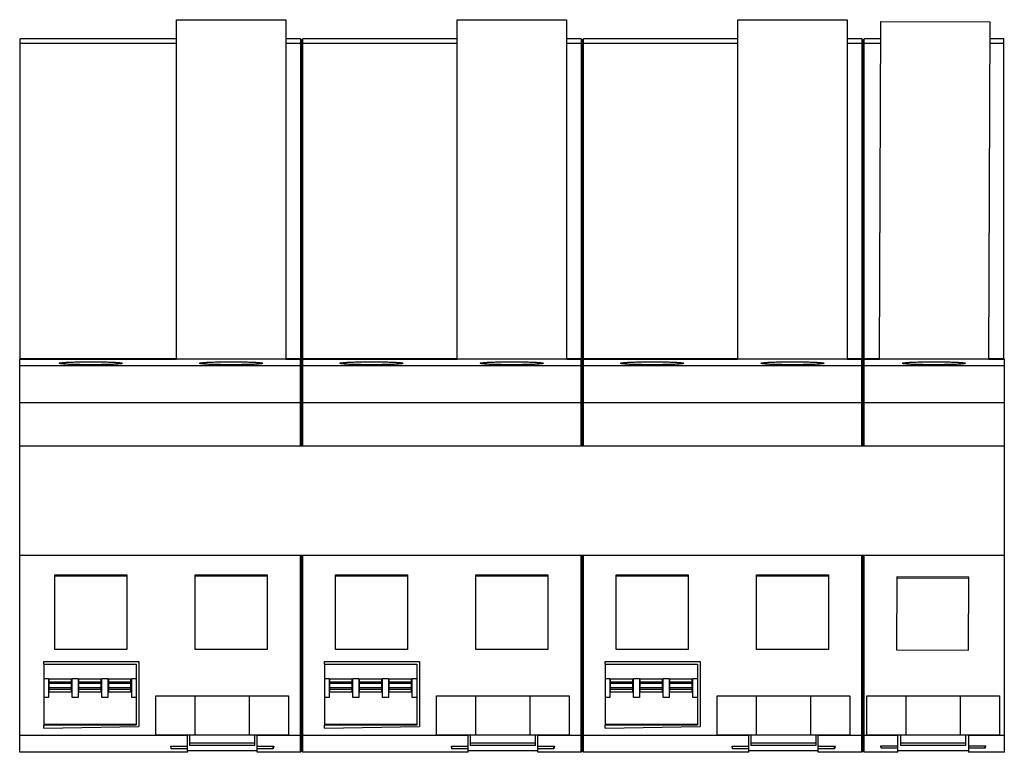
# Model space of a CAD drawing. Header units: millimetres. Extents: x 19 to 145, y 66 to 160.
import ezdxf

# ---------------------------------------------------------------- set-up
doc = ezdxf.new("R2010")
doc.units = ezdxf.units.MM
doc.header["$LTSCALE"] = 14.718316
doc.layers.get('0').update_dxf_attribs({"linetype": 'CONTINUOUS'})

msp = doc.modelspace()

# ---------------------------------------------------------------- linework, layer by layer
at = {"color": 7, "linetype": 'Continuous'}
for p, q in [((39.02, 116.89), (39.02, 160.45)), ((39.02, 160.45), (53.01, 160.45)), ((53.01, 160.45), (53.01, 116.89)), ((75.02, 116.89), (75.02, 160.45)), ((75.02, 160.45), (89.01, 160.45)), ((89.01, 160.45), (89.01, 116.89)), ((111.02, 116.89), (111.02, 160.45)), ((111.02, 160.45), (125.01, 160.45)), ((125.01, 160.45), (125.01, 116.89)), ((129.16, 116.89), (129.35, 160.24)), ((129.35, 160.24), (143.34, 160.18)), ((143.34, 160.18), (143.15, 116.89)), ((18.94, 116.9), (18.94, 157.99)), ((39.02, 157.99), (18.94, 157.99)), ((54.92, 157.99), (53.01, 157.99)), ((54.92, 157.99), (54.92, 116.9)), ((54.92, 157.99), (55.07, 157.87)), ((55.07, 157.87), (55.22, 157.99)), ((55.22, 116.9), (55.22, 157.99)), ((55.22, 157.99), (55.22, 157.99)), ((75.02, 157.99), (55.22, 157.99)), ((90.92, 157.99), (89.01, 157.99)), ((90.92, 157.99), (90.92, 116.9)), ((90.92, 157.99), (91.07, 157.87)), ((91.07, 157.87), (91.22, 157.99)), ((91.22, 116.9), (91.22, 157.99)), ((91.22, 157.99), (91.22, 157.99)), ((111.02, 157.99), (91.22, 157.99)), ((126.92, 157.99), (125.01, 157.99)), ((126.92, 157.99), (126.92, 116.9)), ((126.92, 157.99), (127.07, 157.87)), ((127.07, 157.87), (127.22, 157.99)), ((127.22, 116.9), (127.22, 157.99)), ((127.22, 157.99), (127.22, 157.99)), ((129.34, 157.99), (127.22, 157.99)), ((145.14, 157.99), (143.33, 157.99)), ((145.14, 116.9), (145.14, 157.99)), ((39.02, 157.4), (18.94, 157.4)), ((54.92, 157.4), (53.01, 157.4)), ((55.07, 157.29), (54.92, 157.4)), ((55.07, 116.82), (55.07, 157.87)), ((55.22, 157.4), (55.07, 157.29)), ((75.02, 157.4), (55.22, 157.4)), ((90.92, 157.4), (89.01, 157.4)), ((91.07, 157.29), (90.92, 157.4)), ((91.07, 116.82), (91.07, 157.87)), ((91.22, 157.4), (91.07, 157.29)), ((111.02, 157.4), (91.22, 157.4)), ((126.92, 157.4), (125.01, 157.4)), ((127.07, 157.29), (126.92, 157.4)), ((127.07, 116.82), (127.07, 157.87)), ((127.22, 157.4), (127.07, 157.29)), ((129.34, 157.4), (127.22, 157.4)), ((145.14, 157.4), (143.32, 157.4)), ((18.89, 66.45), (18.89, 116.89)), ((18.89, 116.89), (18.94, 116.89)), ((39.02, 116.94), (18.94, 116.94)), ((18.94, 116.9), (39.02, 116.9)), ((18.94, 116.89), (39.02, 116.89)), ((53.01, 116.89), (39.02, 116.89)), ((54.92, 116.94), (53.01, 116.94)), ((53.01, 116.9), (54.92, 116.9)), ((53.01, 116.89), (54.92, 116.89)), ((54.92, 116.9), (55.07, 116.78)), ((54.92, 105.75), (54.92, 116.89)), ((55.07, 116.77), (54.92, 116.89)), ((55.07, 116.82), (54.94, 116.92)), ((55.2, 116.92), (55.07, 116.82)), ((55.07, 116.78), (55.22, 116.9)), ((55.22, 116.89), (55.07, 116.77)), ((55.07, 105.75), (55.07, 116.77)), ((75.02, 116.94), (55.22, 116.94)), ((55.22, 116.9), (75.02, 116.9)), ((55.22, 105.75), (55.22, 116.89)), ((55.22, 116.89), (75.02, 116.89)), ((89.01, 116.89), (75.02, 116.89)), ((90.92, 116.94), (89.01, 116.94)), ((89.01, 116.9), (90.92, 116.9)), ((89.01, 116.89), (90.92, 116.89)), ((90.92, 116.9), (91.07, 116.78)), ((90.92, 105.75), (90.92, 116.89)), ((91.07, 116.77), (90.92, 116.89)), ((91.07, 116.82), (90.94, 116.92)), ((91.2, 116.92), (91.07, 116.82)), ((91.07, 116.78), (91.22, 116.9)), ((91.22, 116.89), (91.07, 116.77)), ((91.07, 105.75), (91.07, 116.77)), ((111.02, 116.94), (91.22, 116.94)), ((91.22, 116.9), (111.02, 116.9)), ((91.22, 116.89), (111.02, 116.89)), ((91.22, 105.75), (91.22, 116.89)), ((125.01, 116.89), (111.02, 116.89)), ((126.92, 116.94), (125.01, 116.94)), ((125.01, 116.9), (126.92, 116.9)), ((125.01, 116.89), (126.92, 116.89)), ((126.92, 116.9), (127.07, 116.78)), ((127.07, 116.77), (126.92, 116.89)), ((126.92, 105.75), (126.92, 116.89)), ((127.07, 116.82), (126.94, 116.92)), ((127.2, 116.92), (127.07, 116.82)), ((127.07, 116.78), (127.22, 116.9)), ((127.22, 116.89), (127.07, 116.77)), ((127.07, 105.75), (127.07, 116.77)), ((129.16, 116.94), (127.22, 116.94)), ((127.22, 116.9), (129.16, 116.9)), ((127.22, 116.89), (129.16, 116.89)), ((127.22, 105.75), (127.22, 116.89)), ((143.15, 116.89), (129.16, 116.89)), ((145.14, 116.94), (143.15, 116.94)), ((145.14, 116.9), (143.15, 116.9)), ((143.15, 116.89), (145.19, 116.89)), ((145.19, 66.45), (145.19, 116.89)), ((54.92, 116.05), (18.89, 116.05)), ((55.07, 115.92), (54.92, 116.05)), ((55.22, 116.05), (55.07, 115.92)), ((90.92, 116.05), (55.22, 116.05)), ((91.07, 115.92), (90.92, 116.05)), ((91.22, 116.05), (91.07, 115.92)), ((126.92, 116.05), (91.22, 116.05)), ((127.07, 115.92), (126.92, 116.05)), ((127.22, 116.05), (127.07, 115.92)), ((145.19, 116.05), (127.22, 116.05)), ((54.92, 111.3), (18.89, 111.3)), ((55.07, 111.25), (54.92, 111.3)), ((55.22, 111.3), (55.07, 111.25)), ((90.92, 111.3), (55.22, 111.3)), ((91.07, 111.25), (90.92, 111.3)), ((91.22, 111.3), (91.07, 111.25)), ((126.92, 111.3), (91.22, 111.3)), ((127.07, 111.25), (126.92, 111.3)), ((127.22, 111.3), (127.07, 111.25)), ((145.19, 111.3), (127.22, 111.3)), ((18.89, 105.75), (145.19, 105.75)), ((18.89, 91.75), (145.19, 91.75)), ((54.92, 66.45), (54.92, 91.75)), ((55.07, 66.58), (55.07, 91.75)), ((55.22, 66.45), (55.22, 91.75)), ((90.92, 66.45), (90.92, 91.75)), ((91.07, 66.58), (91.07, 91.75)), ((91.22, 66.45), (91.22, 91.75)), ((126.92, 66.45), (126.92, 91.75)), ((127.07, 66.58), (127.07, 91.75)), ((127.22, 66.45), (127.22, 91.75)), ((23.4, 79.65), (23.4, 89.21)), ((23.4, 89.21), (32.63, 89.21)), ((23.4, 89.09), (32.63, 89.09)), ((32.63, 89.21), (32.64, 79.65)), ((41.4, 79.65), (41.4, 89.21)), ((41.4, 89.21), (50.64, 89.21)), ((41.4, 89.09), (50.64, 89.09)), ((50.64, 89.21), (50.64, 79.65)), ((59.4, 79.65), (59.4, 89.21)), ((59.4, 89.21), (68.63, 89.21)), ((59.4, 89.09), (68.63, 89.09)), ((68.63, 89.21), (68.64, 79.65)), ((77.4, 89.21), (86.64, 89.21)), ((77.4, 79.65), (77.4, 89.21)), ((77.4, 89.09), (86.64, 89.09)), ((86.64, 89.21), (86.64, 79.65)), ((95.4, 89.21), (104.63, 89.21)), ((95.4, 79.65), (95.4, 89.21)), ((95.4, 89.09), (104.63, 89.09)), ((104.63, 89.21), (104.64, 79.65)), ((113.4, 89.21), (122.64, 89.21)), ((113.4, 79.65), (113.4, 89.21)), ((113.4, 89.09), (122.64, 89.09)), ((122.64, 89.21), (122.64, 79.65)), ((131.42, 88.97), (131.37, 79.61)), ((140.64, 88.93), (131.42, 88.97)), ((131.42, 88.85), (140.64, 88.81)), ((140.6, 79.57), (140.64, 88.93)), ((32.64, 79.65), (23.4, 79.65)), ((50.64, 79.65), (41.4, 79.65)), ((68.64, 79.65), (59.4, 79.65)), ((86.64, 79.65), (77.4, 79.65)), ((104.64, 79.65), (95.4, 79.65)), ((122.64, 79.65), (113.4, 79.65)), ((131.37, 79.61), (140.6, 79.57)), ((22, 77.76), (22, 78.1)), ((22, 78.1), (34.18, 78.1)), ((22.01, 73.49), (22.01, 77.76)), ((22.01, 77.76), (33.83, 77.76)), ((33.83, 77.76), (33.83, 73.49)), ((34.18, 78.1), (34.18, 69.74)), ((58, 78.1), (70.18, 78.1)), ((58, 77.76), (58, 78.1)), ((58.01, 77.76), (69.83, 77.76)), ((58.01, 73.49), (58.01, 77.76)), ((69.83, 77.76), (69.83, 73.49)), ((70.18, 78.1), (70.18, 69.74)), ((94, 78.1), (106.18, 78.1)), ((94, 77.77), (94, 78.1)), ((94.01, 77.77), (105.83, 77.77)), ((94.01, 73.49), (94.01, 77.77)), ((105.83, 77.77), (105.83, 73.49)), ((106.18, 78.1), (106.18, 69.74)), ((22.01, 75.91), (22.58, 75.91)), ((22.58, 75.91), (22.58, 73.49)), ((22.68, 74.16), (22.68, 75.87)), ((22.68, 75.87), (25.53, 75.87)), ((25.53, 74.16), (25.53, 75.87)), ((25.63, 73.49), (25.63, 75.91)), ((25.63, 75.91), (26.39, 75.91)), ((26.39, 75.91), (26.39, 73.49)), ((26.49, 74.16), (26.49, 75.87)), ((26.49, 75.87), (29.34, 75.87)), ((29.34, 74.16), (29.34, 75.87)), ((29.44, 73.49), (29.44, 75.91)), ((29.44, 75.91), (30.2, 75.91)), ((30.2, 75.91), (30.2, 73.49)), ((30.3, 74.16), (30.3, 75.87)), ((30.3, 75.87), (33.15, 75.87)), ((33.15, 74.16), (33.15, 75.87)), ((33.25, 73.49), (33.25, 75.91)), ((33.25, 75.91), (33.83, 75.91)), ((58.01, 75.91), (58.58, 75.91)), ((58.58, 75.91), (58.58, 73.49)), ((58.68, 75.87), (61.53, 75.87)), ((58.68, 74.16), (58.68, 75.87)), ((61.53, 74.16), (61.53, 75.87)), ((61.63, 75.91), (62.39, 75.91)), ((61.63, 73.49), (61.63, 75.91)), ((62.39, 75.91), (62.39, 73.49)), ((62.49, 75.87), (65.34, 75.87)), ((62.49, 74.16), (62.49, 75.87)), ((65.34, 74.16), (65.34, 75.87)), ((65.44, 75.91), (66.2, 75.91)), ((65.44, 73.49), (65.44, 75.91)), ((66.2, 75.91), (66.2, 73.49)), ((66.3, 75.87), (69.15, 75.87)), ((66.3, 74.16), (66.3, 75.87)), ((69.15, 74.16), (69.15, 75.87)), ((69.25, 75.91), (69.83, 75.91)), ((69.25, 73.49), (69.25, 75.91)), ((94.01, 75.91), (94.58, 75.91)), ((94.58, 75.91), (94.58, 73.49)), ((94.68, 75.87), (97.53, 75.87)), ((94.68, 74.16), (94.68, 75.87)), ((97.53, 74.16), (97.53, 75.87)), ((97.63, 75.91), (98.39, 75.91)), ((97.63, 73.49), (97.63, 75.91)), ((98.39, 75.91), (98.39, 73.49)), ((98.49, 75.87), (101.34, 75.87)), ((98.49, 74.16), (98.49, 75.87)), ((101.34, 74.16), (101.34, 75.87)), ((101.44, 75.91), (102.2, 75.91)), ((101.44, 73.49), (101.44, 75.91)), ((102.2, 75.91), (102.2, 73.49)), ((102.3, 75.87), (105.15, 75.87)), ((102.3, 74.16), (102.3, 75.87)), ((105.15, 74.16), (105.15, 75.87)), ((105.25, 75.91), (105.83, 75.91)), ((105.25, 73.49), (105.25, 75.91)), ((22.68, 75.48), (25.53, 75.48)), ((25.53, 75.27), (22.68, 75.27)), ((25.53, 74.74), (22.68, 74.74)), ((22.68, 74.53), (25.53, 74.53)), ((26.49, 75.48), (29.34, 75.48)), ((29.34, 75.27), (26.49, 75.27)), ((29.34, 74.74), (26.49, 74.74)), ((26.49, 74.53), (29.34, 74.53)), ((30.3, 75.48), (33.15, 75.48)), ((33.15, 75.27), (30.3, 75.27)), ((33.15, 74.74), (30.3, 74.74)), ((30.3, 74.53), (33.15, 74.53)), ((58.68, 75.48), (61.53, 75.48)), ((61.53, 75.27), (58.68, 75.27)), ((61.53, 74.74), (58.68, 74.74)), ((58.68, 74.53), (61.53, 74.53)), ((62.49, 75.48), (65.34, 75.48)), ((65.34, 75.27), (62.49, 75.27)), ((65.34, 74.74), (62.49, 74.74)), ((62.49, 74.53), (65.34, 74.53)), ((66.3, 75.48), (69.15, 75.48)), ((69.15, 75.27), (66.3, 75.27)), ((69.15, 74.74), (66.3, 74.74)), ((66.3, 74.53), (69.15, 74.53)), ((94.68, 75.48), (97.53, 75.48)), ((97.53, 75.27), (94.68, 75.27)), ((97.53, 74.74), (94.68, 74.74)), ((94.68, 74.53), (97.53, 74.53)), ((98.49, 75.48), (101.34, 75.48)), ((101.34, 75.27), (98.49, 75.27)), ((101.34, 74.74), (98.49, 74.74)), ((98.49, 74.53), (101.34, 74.53)), ((102.3, 75.48), (105.15, 75.48)), ((105.15, 75.27), (102.3, 75.27)), ((105.15, 74.74), (102.3, 74.74)), ((102.3, 74.53), (105.15, 74.53)), ((22.01, 69.94), (22.01, 73.49)), ((22.58, 73.49), (22.01, 73.49)), ((25.53, 74.16), (22.68, 74.16)), ((26.39, 73.49), (25.63, 73.49)), ((29.34, 74.16), (26.49, 74.16)), ((30.2, 73.49), (29.44, 73.49)), ((33.15, 74.16), (30.3, 74.16)), ((33.83, 73.49), (33.25, 73.49)), ((33.83, 73.49), (33.83, 69.94)), ((36.37, 68.7), (36.37, 73.7)), ((36.37, 73.7), (53.37, 73.7)), ((41.37, 73.7), (41.37, 68.7)), ((48.37, 68.7), (48.37, 73.7)), ((53.37, 73.7), (53.37, 68.7)), ((58.58, 73.49), (58.01, 73.49)), ((58.01, 69.94), (58.01, 73.49)), ((61.53, 74.16), (58.68, 74.16)), ((62.39, 73.49), (61.63, 73.49)), ((65.34, 74.16), (62.49, 74.16)), ((66.2, 73.49), (65.44, 73.49)), ((69.15, 74.16), (66.3, 74.16)), ((69.83, 73.49), (69.25, 73.49)), ((69.83, 73.49), (69.83, 69.94)), ((72.37, 73.7), (89.37, 73.7)), ((72.37, 68.7), (72.37, 73.7)), ((77.37, 73.7), (77.37, 68.7)), ((84.37, 68.7), (84.37, 73.7)), ((89.37, 73.7), (89.37, 68.7)), ((94.58, 73.49), (94.01, 73.49)), ((94.01, 69.94), (94.01, 73.49)), ((97.53, 74.16), (94.68, 74.16)), ((98.39, 73.49), (97.63, 73.49)), ((101.34, 74.16), (98.49, 74.16)), ((102.2, 73.49), (101.44, 73.49)), ((105.15, 74.16), (102.3, 74.16)), ((105.83, 73.49), (105.25, 73.49)), ((105.83, 73.49), (105.83, 69.94)), ((108.37, 73.7), (125.37, 73.7)), ((108.37, 68.7), (108.37, 73.7)), ((113.37, 73.7), (113.37, 68.7)), ((120.37, 68.7), (120.37, 73.7)), ((125.37, 73.7), (125.37, 68.7)), ((127.57, 73.7), (144.57, 73.7)), ((127.57, 68.7), (127.57, 73.7)), ((132.57, 73.7), (132.57, 68.7)), ((139.57, 68.7), (139.57, 73.7)), ((144.57, 73.7), (144.57, 68.7)), ((22, 69.53), (22, 69.94)), ((33.83, 69.94), (22, 69.94)), ((22, 69.53), (34.18, 69.74)), ((33.83, 70.01), (22.01, 70.01)), ((69.83, 69.94), (58, 69.94)), ((58, 69.53), (58, 69.94)), ((58, 69.53), (70.18, 69.74)), ((69.83, 70.01), (58.01, 70.01)), ((105.83, 69.94), (94, 69.94)), ((94, 69.53), (94, 69.94)), ((94, 69.53), (106.18, 69.74)), ((105.83, 70.01), (94.01, 70.01)), ((40.4, 68.6), (18.89, 68.6)), ((36.37, 68.7), (53.37, 68.7)), ((40.4, 66.45), (40.4, 68.7)), ((40.67, 68.7), (40.67, 67.32)), ((49.07, 67.32), (49.07, 68.7)), ((49.33, 66.45), (49.33, 68.7)), ((54.92, 68.6), (49.33, 68.6)), ((55.07, 68.71), (54.92, 68.6)), ((55.22, 68.6), (55.07, 68.71)), ((76.4, 68.6), (55.22, 68.6)), ((72.37, 68.7), (89.37, 68.7)), ((76.4, 66.45), (76.4, 68.7)), ((76.67, 68.7), (76.67, 67.32)), ((85.07, 67.32), (85.07, 68.7)), ((85.33, 66.45), (85.33, 68.7)), ((90.92, 68.6), (85.33, 68.6)), ((91.07, 68.71), (90.92, 68.6)), ((91.22, 68.6), (91.07, 68.71)), ((112.4, 68.6), (91.22, 68.6)), ((108.37, 68.7), (125.37, 68.7)), ((112.4, 66.45), (112.4, 68.7)), ((112.67, 68.7), (112.67, 67.32)), ((121.07, 67.32), (121.07, 68.7)), ((121.33, 66.45), (121.33, 68.7)), ((126.92, 68.6), (121.33, 68.6)), ((127.07, 68.71), (126.92, 68.6)), ((127.22, 68.6), (127.07, 68.71)), ((131.52, 68.6), (127.22, 68.6)), ((127.57, 68.7), (144.57, 68.7)), ((131.52, 66.45), (131.52, 68.7)), ((131.87, 68.7), (131.87, 67.32)), ((140.27, 67.32), (140.27, 68.7)), ((140.61, 68.7), (140.61, 66.45)), ((145.19, 68.6), (140.61, 68.6)), ((38.32, 66.91), (38.26, 67.23)), ((38.26, 67.23), (40.4, 67.23)), ((38.32, 66.91), (38.32, 67.23)), ((49.07, 67.63), (40.67, 67.63)), ((49.07, 67.32), (40.67, 67.32)), ((49.33, 67.23), (51.47, 67.23)), ((51.42, 66.91), (51.42, 67.23)), ((51.47, 67.23), (51.42, 66.91)), ((74.26, 67.23), (76.4, 67.23)), ((74.32, 66.91), (74.26, 67.23)), ((74.32, 66.91), (74.32, 67.23)), ((85.07, 67.63), (76.67, 67.63)), ((85.07, 67.32), (76.67, 67.32)), ((85.33, 67.23), (87.47, 67.23)), ((87.42, 66.91), (87.42, 67.23)), ((87.47, 67.23), (87.42, 66.91)), ((110.26, 67.23), (112.4, 67.23)), ((110.32, 66.91), (110.26, 67.23)), ((110.32, 66.91), (110.32, 67.23)), ((121.07, 67.63), (112.67, 67.63)), ((121.07, 67.32), (112.67, 67.32)), ((121.33, 67.23), (123.47, 67.23)), ((123.42, 66.91), (123.42, 67.23)), ((123.47, 67.23), (123.42, 66.91)), ((129.35, 67.28), (131.52, 67.28)), ((129.41, 66.96), (129.35, 67.28)), ((129.41, 66.96), (129.41, 67.28)), ((131.52, 66.96), (129.41, 66.96)), ((140.27, 67.63), (131.87, 67.63)), ((140.27, 67.32), (131.87, 67.32)), ((140.61, 67.28), (142.77, 67.28)), ((142.72, 66.96), (140.61, 66.96)), ((142.72, 66.96), (142.72, 67.28)), ((142.77, 67.28), (142.72, 66.96)), ((40.4, 66.45), (18.89, 66.45)), ((40.4, 66.91), (38.32, 66.91)), ((49.33, 66.65), (40.4, 66.65)), ((51.42, 66.91), (49.33, 66.91)), ((54.92, 66.45), (49.33, 66.45)), ((55.07, 66.58), (54.92, 66.45)), ((55.22, 66.45), (55.07, 66.58)), ((76.4, 66.45), (55.22, 66.45)), ((76.4, 66.91), (74.32, 66.91)), ((85.33, 66.65), (76.4, 66.65)), ((87.42, 66.91), (85.33, 66.91)), ((90.92, 66.45), (85.33, 66.45)), ((91.07, 66.58), (90.92, 66.45)), ((91.22, 66.45), (91.07, 66.58)), ((112.4, 66.45), (91.22, 66.45)), ((112.4, 66.91), (110.32, 66.91)), ((121.33, 66.65), (112.4, 66.65)), ((123.42, 66.91), (121.33, 66.91)), ((126.92, 66.45), (121.33, 66.45)), ((127.07, 66.58), (126.92, 66.45)), ((127.22, 66.45), (127.07, 66.58)), ((131.52, 66.45), (127.22, 66.45)), ((140.61, 66.65), (131.52, 66.65)), ((145.19, 66.45), (140.61, 66.45))]:
    msp.add_line(p, q, dxfattribs=at)
for points, knots in [([(23.97, 116.37), (23.97, 116.37), (24, 116.39), (24.06, 116.41), (24.15, 116.42), (24.29, 116.44), (24.46, 116.46), (24.66, 116.47), (24.9, 116.49), (25.27, 116.51), (25.79, 116.53), (26.49, 116.54), (27.24, 116.55), (27.75, 116.56), (28.02, 116.56)], [0, 0, 0, 0, 0.006664, 0.0217, 0.045841, 0.079035, 0.12099, 0.171363, 0.229677, 0.295374, 0.446409, 0.618649, 0.805665, 1, 1, 1, 1]), ([(28.02, 116.17), (27.75, 116.17), (27.24, 116.18), (26.49, 116.19), (25.79, 116.2), (25.27, 116.22), (24.9, 116.24), (24.66, 116.26), (24.46, 116.27), (24.29, 116.29), (24.15, 116.31), (24.06, 116.32), (24, 116.34), (23.97, 116.36), (23.97, 116.37)], [0, 0, 0, 0, 0.194335, 0.381351, 0.553591, 0.704626, 0.770323, 0.828637, 0.879009, 0.920965, 0.954159, 0.9783, 0.993336, 1, 1, 1, 1]), ([(28.02, 116.56), (28.28, 116.56), (28.8, 116.55), (29.55, 116.54), (30.24, 116.53), (30.76, 116.51), (31.14, 116.49), (31.37, 116.47), (31.58, 116.46), (31.75, 116.44), (31.88, 116.42), (31.98, 116.41), (32.03, 116.39), (32.07, 116.37), (32.07, 116.37)], [0, 0, 0, 0, 0.194335, 0.381351, 0.553591, 0.704626, 0.770323, 0.828637, 0.879009, 0.920965, 0.954159, 0.9783, 0.993336, 1, 1, 1, 1]), ([(32.07, 116.37), (32.07, 116.36), (32.03, 116.34), (31.98, 116.32), (31.88, 116.31), (31.75, 116.29), (31.58, 116.27), (31.37, 116.26), (31.14, 116.24), (30.76, 116.22), (30.24, 116.2), (29.55, 116.19), (28.8, 116.18), (28.28, 116.17), (28.02, 116.17)], [0, 0, 0, 0, 0.006664, 0.0217, 0.045841, 0.079035, 0.12099, 0.171363, 0.229677, 0.295374, 0.446409, 0.618649, 0.805665, 1, 1, 1, 1]), ([(41.97, 116.37), (41.97, 116.37), (42, 116.39), (42.06, 116.41), (42.15, 116.42), (42.29, 116.44), (42.46, 116.46), (42.66, 116.47), (42.9, 116.49), (43.27, 116.51), (43.79, 116.53), (44.49, 116.54), (45.24, 116.55), (45.75, 116.56), (46.02, 116.56)], [0, 0, 0, 0, 0.006664, 0.0217, 0.045841, 0.079035, 0.12099, 0.171363, 0.229677, 0.295374, 0.446409, 0.618649, 0.805665, 1, 1, 1, 1]), ([(46.02, 116.17), (45.75, 116.17), (45.24, 116.18), (44.49, 116.19), (43.79, 116.2), (43.27, 116.22), (42.9, 116.24), (42.66, 116.26), (42.46, 116.27), (42.29, 116.29), (42.15, 116.31), (42.06, 116.32), (42, 116.34), (41.97, 116.36), (41.97, 116.37)], [0, 0, 0, 0, 0.194335, 0.381351, 0.553591, 0.704626, 0.770323, 0.828637, 0.879009, 0.920965, 0.954159, 0.9783, 0.993336, 1, 1, 1, 1]), ([(46.02, 116.56), (46.28, 116.56), (46.8, 116.55), (47.55, 116.54), (48.24, 116.53), (48.76, 116.51), (49.14, 116.49), (49.37, 116.47), (49.58, 116.46), (49.75, 116.44), (49.88, 116.42), (49.98, 116.41), (50.03, 116.39), (50.07, 116.37), (50.07, 116.37)], [0, 0, 0, 0, 0.194335, 0.381351, 0.553591, 0.704626, 0.770323, 0.828637, 0.879009, 0.920965, 0.954159, 0.9783, 0.993336, 1, 1, 1, 1]), ([(50.07, 116.37), (50.07, 116.36), (50.03, 116.34), (49.98, 116.32), (49.88, 116.31), (49.75, 116.29), (49.58, 116.27), (49.37, 116.26), (49.14, 116.24), (48.76, 116.22), (48.24, 116.2), (47.55, 116.19), (46.8, 116.18), (46.28, 116.17), (46.02, 116.17)], [0, 0, 0, 0, 0.006664, 0.0217, 0.045841, 0.079035, 0.12099, 0.171363, 0.229677, 0.295374, 0.446409, 0.618649, 0.805665, 1, 1, 1, 1]), ([(59.97, 116.37), (59.97, 116.37), (60, 116.39), (60.06, 116.41), (60.15, 116.42), (60.29, 116.44), (60.46, 116.46), (60.66, 116.47), (60.9, 116.49), (61.27, 116.51), (61.79, 116.53), (62.49, 116.54), (63.24, 116.55), (63.75, 116.56), (64.02, 116.56)], [0, 0, 0, 0, 0.006664, 0.0217, 0.045841, 0.079035, 0.12099, 0.171363, 0.229677, 0.295374, 0.446409, 0.618649, 0.805665, 1, 1, 1, 1]), ([(64.02, 116.17), (63.75, 116.17), (63.24, 116.18), (62.49, 116.19), (61.79, 116.2), (61.27, 116.22), (60.9, 116.24), (60.66, 116.26), (60.46, 116.27), (60.29, 116.29), (60.15, 116.31), (60.06, 116.32), (60, 116.34), (59.97, 116.36), (59.97, 116.37)], [0, 0, 0, 0, 0.194335, 0.381351, 0.553591, 0.704626, 0.770323, 0.828637, 0.879009, 0.920965, 0.954159, 0.9783, 0.993336, 1, 1, 1, 1]), ([(64.02, 116.56), (64.28, 116.56), (64.8, 116.55), (65.55, 116.54), (66.24, 116.53), (66.76, 116.51), (67.14, 116.49), (67.37, 116.47), (67.58, 116.46), (67.75, 116.44), (67.88, 116.42), (67.98, 116.41), (68.03, 116.39), (68.07, 116.37), (68.07, 116.37)], [0, 0, 0, 0, 0.194335, 0.381351, 0.553591, 0.704626, 0.770323, 0.828637, 0.879009, 0.920965, 0.954159, 0.9783, 0.993336, 1, 1, 1, 1]), ([(68.07, 116.37), (68.07, 116.36), (68.03, 116.34), (67.98, 116.32), (67.88, 116.31), (67.75, 116.29), (67.58, 116.27), (67.37, 116.26), (67.14, 116.24), (66.76, 116.22), (66.24, 116.2), (65.55, 116.19), (64.8, 116.18), (64.28, 116.17), (64.02, 116.17)], [0, 0, 0, 0, 0.006664, 0.0217, 0.045841, 0.079035, 0.12099, 0.171363, 0.229677, 0.295374, 0.446409, 0.618649, 0.805665, 1, 1, 1, 1]), ([(77.97, 116.37), (77.97, 116.37), (78, 116.39), (78.06, 116.41), (78.15, 116.42), (78.29, 116.44), (78.46, 116.46), (78.66, 116.47), (78.9, 116.49), (79.27, 116.51), (79.79, 116.53), (80.49, 116.54), (81.24, 116.55), (81.75, 116.56), (82.02, 116.56)], [0, 0, 0, 0, 0.006664, 0.0217, 0.045841, 0.079035, 0.12099, 0.171363, 0.229677, 0.295374, 0.446409, 0.618649, 0.805665, 1, 1, 1, 1]), ([(82.02, 116.17), (81.75, 116.17), (81.24, 116.18), (80.49, 116.19), (79.79, 116.2), (79.27, 116.22), (78.9, 116.24), (78.66, 116.26), (78.46, 116.27), (78.29, 116.29), (78.15, 116.31), (78.06, 116.32), (78, 116.34), (77.97, 116.36), (77.97, 116.37)], [0, 0, 0, 0, 0.194335, 0.381351, 0.553591, 0.704626, 0.770323, 0.828637, 0.879009, 0.920965, 0.954159, 0.9783, 0.993336, 1, 1, 1, 1]), ([(82.02, 116.56), (82.28, 116.56), (82.8, 116.55), (83.55, 116.54), (84.24, 116.53), (84.76, 116.51), (85.14, 116.49), (85.37, 116.47), (85.58, 116.46), (85.75, 116.44), (85.88, 116.42), (85.98, 116.41), (86.03, 116.39), (86.07, 116.37), (86.07, 116.37)], [0, 0, 0, 0, 0.194335, 0.381351, 0.553591, 0.704626, 0.770323, 0.828637, 0.879009, 0.920965, 0.954159, 0.9783, 0.993336, 1, 1, 1, 1]), ([(86.07, 116.37), (86.07, 116.36), (86.03, 116.34), (85.98, 116.32), (85.88, 116.31), (85.75, 116.29), (85.58, 116.27), (85.37, 116.26), (85.14, 116.24), (84.76, 116.22), (84.24, 116.2), (83.55, 116.19), (82.8, 116.18), (82.28, 116.17), (82.02, 116.17)], [0, 0, 0, 0, 0.006664, 0.0217, 0.045841, 0.079035, 0.12099, 0.171363, 0.229677, 0.295374, 0.446409, 0.618649, 0.805665, 1, 1, 1, 1]), ([(95.97, 116.37), (95.97, 116.37), (96, 116.39), (96.06, 116.41), (96.15, 116.42), (96.29, 116.44), (96.46, 116.46), (96.66, 116.47), (96.9, 116.49), (97.27, 116.51), (97.79, 116.53), (98.49, 116.54), (99.24, 116.55), (99.75, 116.56), (100.02, 116.56)], [0, 0, 0, 0, 0.006664, 0.0217, 0.045841, 0.079035, 0.12099, 0.171363, 0.229677, 0.295374, 0.446409, 0.618649, 0.805665, 1, 1, 1, 1]), ([(100.02, 116.17), (99.75, 116.17), (99.24, 116.18), (98.49, 116.19), (97.79, 116.2), (97.27, 116.22), (96.9, 116.24), (96.66, 116.26), (96.46, 116.27), (96.29, 116.29), (96.15, 116.31), (96.06, 116.32), (96, 116.34), (95.97, 116.36), (95.97, 116.37)], [0, 0, 0, 0, 0.194335, 0.381351, 0.553591, 0.704626, 0.770323, 0.828637, 0.879009, 0.920965, 0.954159, 0.9783, 0.993336, 1, 1, 1, 1]), ([(100.02, 116.56), (100.28, 116.56), (100.8, 116.55), (101.55, 116.54), (102.24, 116.53), (102.76, 116.51), (103.14, 116.49), (103.37, 116.47), (103.58, 116.46), (103.75, 116.44), (103.88, 116.42), (103.98, 116.41), (104.03, 116.39), (104.07, 116.37), (104.07, 116.37)], [0, 0, 0, 0, 0.194335, 0.381351, 0.553591, 0.704626, 0.770323, 0.828637, 0.879009, 0.920965, 0.954159, 0.9783, 0.993336, 1, 1, 1, 1]), ([(104.07, 116.37), (104.07, 116.36), (104.03, 116.34), (103.98, 116.32), (103.88, 116.31), (103.75, 116.29), (103.58, 116.27), (103.37, 116.26), (103.14, 116.24), (102.76, 116.22), (102.24, 116.2), (101.55, 116.19), (100.8, 116.18), (100.28, 116.17), (100.02, 116.17)], [0, 0, 0, 0, 0.006664, 0.0217, 0.045841, 0.079035, 0.12099, 0.171363, 0.229677, 0.295374, 0.446409, 0.618649, 0.805665, 1, 1, 1, 1]), ([(113.97, 116.37), (113.97, 116.37), (114, 116.39), (114.06, 116.41), (114.15, 116.42), (114.29, 116.44), (114.46, 116.46), (114.66, 116.47), (114.9, 116.49), (115.27, 116.51), (115.79, 116.53), (116.49, 116.54), (117.24, 116.55), (117.75, 116.56), (118.02, 116.56)], [0, 0, 0, 0, 0.006664, 0.0217, 0.045841, 0.079035, 0.12099, 0.171363, 0.229677, 0.295374, 0.446409, 0.618649, 0.805665, 1, 1, 1, 1]), ([(118.02, 116.17), (117.75, 116.17), (117.24, 116.18), (116.49, 116.19), (115.79, 116.2), (115.27, 116.22), (114.9, 116.24), (114.66, 116.26), (114.46, 116.27), (114.29, 116.29), (114.15, 116.31), (114.06, 116.32), (114, 116.34), (113.97, 116.36), (113.97, 116.37)], [0, 0, 0, 0, 0.194335, 0.381351, 0.553591, 0.704626, 0.770323, 0.828637, 0.879009, 0.920965, 0.954159, 0.9783, 0.993336, 1, 1, 1, 1]), ([(118.02, 116.56), (118.28, 116.56), (118.8, 116.55), (119.55, 116.54), (120.24, 116.53), (120.76, 116.51), (121.14, 116.49), (121.37, 116.47), (121.58, 116.46), (121.75, 116.44), (121.88, 116.42), (121.98, 116.41), (122.03, 116.39), (122.07, 116.37), (122.07, 116.37)], [0, 0, 0, 0, 0.194335, 0.381351, 0.553591, 0.704626, 0.770323, 0.828637, 0.879009, 0.920965, 0.954159, 0.9783, 0.993336, 1, 1, 1, 1]), ([(122.07, 116.37), (122.07, 116.36), (122.03, 116.34), (121.98, 116.32), (121.88, 116.31), (121.75, 116.29), (121.58, 116.27), (121.37, 116.26), (121.14, 116.24), (120.76, 116.22), (120.24, 116.2), (119.55, 116.19), (118.8, 116.18), (118.28, 116.17), (118.02, 116.17)], [0, 0, 0, 0, 0.006664, 0.0217, 0.045841, 0.079035, 0.12099, 0.171363, 0.229677, 0.295374, 0.446409, 0.618649, 0.805665, 1, 1, 1, 1]), ([(132.1, 116.37), (132.1, 116.37), (132.13, 116.39), (132.19, 116.41), (132.29, 116.42), (132.42, 116.44), (132.59, 116.46), (132.79, 116.47), (133.03, 116.49), (133.4, 116.51), (133.93, 116.53), (134.62, 116.54), (135.37, 116.56), (135.89, 116.56), (136.15, 116.56)], [0, 0, 0, 0, 0.006664, 0.0217, 0.045841, 0.079035, 0.12099, 0.171363, 0.229677, 0.295374, 0.446409, 0.618649, 0.805665, 1, 1, 1, 1]), ([(136.15, 116.17), (135.89, 116.17), (135.37, 116.18), (134.62, 116.19), (133.93, 116.2), (133.4, 116.22), (133.03, 116.24), (132.79, 116.26), (132.59, 116.27), (132.42, 116.29), (132.29, 116.31), (132.19, 116.33), (132.13, 116.34), (132.1, 116.36), (132.1, 116.37)], [0, 0, 0, 0, 0.194335, 0.381351, 0.553591, 0.704626, 0.770323, 0.828637, 0.879009, 0.920965, 0.954159, 0.9783, 0.993336, 1, 1, 1, 1]), ([(136.15, 116.56), (136.41, 116.56), (136.93, 116.56), (137.68, 116.54), (138.37, 116.53), (138.9, 116.51), (139.27, 116.49), (139.51, 116.47), (139.71, 116.46), (139.88, 116.44), (140.01, 116.42), (140.11, 116.41), (140.17, 116.39), (140.2, 116.37), (140.2, 116.37)], [0, 0, 0, 0, 0.194335, 0.381351, 0.553591, 0.704626, 0.770323, 0.828637, 0.879009, 0.920965, 0.954159, 0.9783, 0.993336, 1, 1, 1, 1]), ([(140.2, 116.37), (140.2, 116.36), (140.17, 116.34), (140.11, 116.33), (140.01, 116.31), (139.88, 116.29), (139.71, 116.27), (139.51, 116.26), (139.27, 116.24), (138.9, 116.22), (138.37, 116.2), (137.68, 116.19), (136.93, 116.18), (136.41, 116.17), (136.15, 116.17)], [0, 0, 0, 0, 0.006664, 0.0217, 0.045841, 0.079035, 0.12099, 0.171363, 0.229677, 0.295374, 0.446409, 0.618649, 0.805665, 1, 1, 1, 1])]:
    msp.add_open_spline(points, degree=3, knots=knots, dxfattribs=at)

doc.saveas('drawing.dxf')
